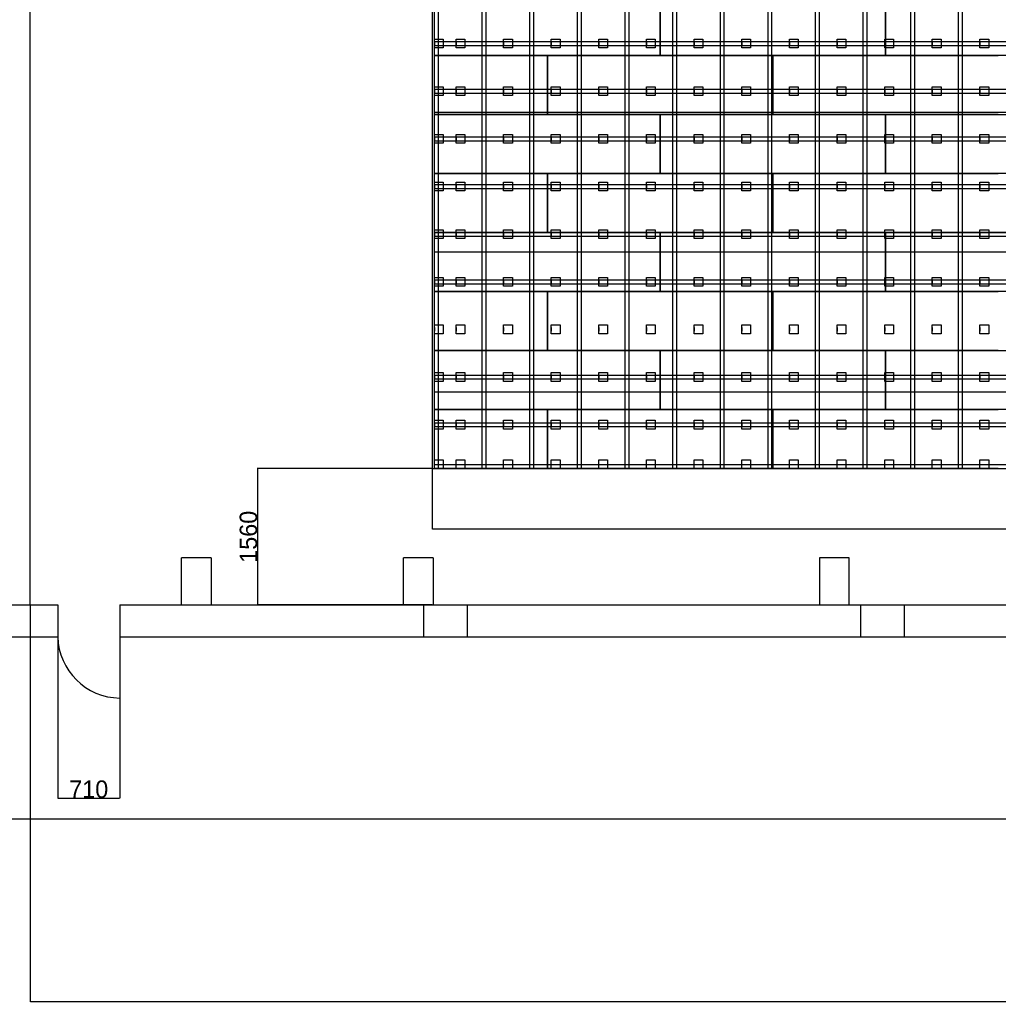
# Model space of a CAD drawing. Header units: millimetres. Extents: x -209 to 59634, y -2437 to 28971.
# Tile 2 of 14: x 14373 to 25570, y -2437 to 8826. Entities that reach past the tile are written whole.
import ezdxf

# ---------------------------------------------------------------- set-up
doc = ezdxf.new("R2010")
doc.units = ezdxf.units.MM
doc.linetypes.add('AUSGEZOGEN', pattern=[0])
for name, color, linetype in [('Bemassung', 90, 'Continuous'), ('Grundriss TFC', 7, 'AUSGEZOGEN'), ('Schwingboden', 1, 'Continuous'), ('Tanzteppich', 3, 'Continuous'), ('Unterkonstrucktion', 6, 'Continuous'), ('Unterlegblättchen', 7, 'Continuous')]:
    doc.layers.add(name, color=color, linetype=linetype)
doc.dimstyles.new('ISO-25', dxfattribs={"dimtxt": 200, "dimasz": 2.5, "dimexe": 1.25, "dimexo": 0.625, "dimtad": 1, "dimtoh": 1, "dimdec": 0, "dimrnd": 10, "dimtxsty": 'Standard', "dimcen": 2.5, "dimadec": 0, "dimazin": 0, "dimtfac": 1, "dimtdec": 0, "dimtmove": 0, "dimatfit": 3, "dimfxl": 1, "dimarcsym": 0})

# ---------------------------------------------------------------- blocks, each defined once
blk = doc.blocks.new('*D5')
at = {"layer": 'Bemassung', "color": 0, "lineweight": -2}
for p, q in [((14493, 1766), (14493, -2408)), ((41603, 1766), (41603, -2408)), ((14496, -2407), (41601, -2407))]:
    blk.add_line(p, q, dxfattribs=at)
at = {"layer": 'Bemassung', "color": 0}
for points in [[(14496, -2406), (14496, -2407), (14493, -2407)], [(41601, -2406), (41601, -2407), (41603, -2407)]]:
    blk.add_solid(points, dxfattribs=at)
at = {"layer": 'Bemassung', "color": 0, "insert": (28048, -2306), "char_height": 200, "attachment_point": 5}
blk.add_mtext('27110', dxfattribs=at)
blk = doc.blocks.new('*D13')
at = {"layer": 'Bemassung', "color": 0, "lineweight": -2}
for p, q in [((14808, 1766), (14808, -80)), ((15518, 1766), (15518, -80)), ((14811, -79), (15516, -79))]:
    blk.add_line(p, q, dxfattribs=at)
at = {"layer": 'Bemassung', "color": 0}
for points in [[(14811, -78), (14811, -79), (14808, -79)], [(15516, -78), (15516, -79), (15518, -79)]]:
    blk.add_solid(points, dxfattribs=at)
at = {"layer": 'Bemassung', "color": 0, "insert": (15163, 22), "char_height": 200, "attachment_point": 5}
blk.add_mtext('710', dxfattribs=at)
blk = doc.blocks.new('*D43')
at = {"layer": 'Bemassung', "color": 0, "lineweight": -2}
for p, q in [((19094, 3691), (17090, 3691)), ((17092, 3689), (17092, 2134)), ((19094, 2131), (17090, 2131))]:
    blk.add_line(p, q, dxfattribs=at)
at = {"layer": 'Bemassung', "color": 0}
for points in [[(17091, 3689), (17092, 3689), (17092, 3691)], [(17091, 2134), (17092, 2134), (17092, 2131)]]:
    blk.add_solid(points, dxfattribs=at)
at = {"layer": 'Bemassung', "color": 0, "insert": (16991, 2911), "char_height": 200, "attachment_point": 5, "rotation": 90}
blk.add_mtext('1560', dxfattribs=at)
blk = doc.blocks.new('*D49')
at = {"layer": 'Bemassung', "color": 0, "lineweight": -2}
for p, q in [((19094, 3691), (19094, 3000)), ((41070, 3691), (41070, 3000)), ((19097, 3001), (41068, 3001))]:
    blk.add_line(p, q, dxfattribs=at)
at = {"layer": 'Bemassung', "color": 0}
for points in [[(19097, 3001), (19097, 3001), (19094, 3001)], [(41068, 3001), (41068, 3001), (41070, 3001)]]:
    blk.add_solid(points, dxfattribs=at)
at = {"layer": 'Bemassung', "color": 0, "insert": (30082, 3102), "char_height": 200, "attachment_point": 5}
blk.add_mtext('21980', dxfattribs=at)

msp = doc.modelspace()

# ---------------------------------------------------------------- linework, layer by layer
at = {"layer": 'Grundriss TFC'}
for p, q in [((14493.1, 2131.4), (14493.1, 18724.8)), ((16563.1, 2671.4), (16223.1, 2671.4)), ((16223.1, 2131.4), (16223.1, 2671.4)), ((16563.1, 2671.4), (16563.1, 2131.4)), ((18763.1, 2131.4), (18763.1, 2671.4)), ((19103.1, 2671.4), (18763.1, 2671.4)), ((19103.1, 2671.4), (19103.1, 2131.4)), ((23523.1, 2671.4), (23523.1, 2131.4)), ((23863.1, 2671.4), (23523.1, 2671.4)), ((23863.1, 2131.4), (23863.1, 2671.4)), ((12818.1, 2131.4), (14808.1, 2131.4)), ((14493.1, 2131.4), (14493.1, 1766.4)), ((14808.1, 2131.4), (14808.1, 1766.4)), ((15518.1, 2131.4), (39493.1, 2131.4)), ((15518.1, 2131.4), (15518.1, 1766.4)), ((18993.1, 2131.4), (18993.1, 1766.4)), ((19493.1, 2131.4), (19493.1, 1766.4)), ((23993.1, 2131.4), (23993.1, 1766.4)), ((24493.1, 2131.4), (24493.1, 1766.4)), ((12818.1, 1766.4), (14808.1, 1766.4)), ((15518.1, 1766.4), (39493.1, 1766.4)), ((15518.1, 1766.4), (15518.1, 1066.4)), ((42628.6, -321.1), (821.3, -321.1))]:
    msp.add_line(p, q, dxfattribs=at)
msp.add_arc((15526.5, 1785), 718.7, 181.4837, 269.329, dxfattribs=at)
at = {"layer": 'Schwingboden'}
for p, q in [((19095.1, 3691.4), (19095.1, 19861.4)), ((19120.1, 8416.4), (19120.1, 9091.4)), ((21700.1, 9091.4), (21700.1, 8416.4)), ((21700.1, 8416.4), (21700.1, 9091.4)), ((24280.1, 9091.4), (24280.1, 8416.4)), ((24280.1, 8416.4), (24280.1, 9091.4)), ((19120.1, 8416.4), (20410.1, 8416.4)), ((19120.1, 7741.4), (19120.1, 8416.4)), ((21700.1, 8416.4), (19120.1, 8416.4)), ((20410.1, 8416.4), (20410.1, 7741.4)), ((20410.1, 8416.4), (22990.1, 8416.4)), ((20410.1, 7741.4), (20410.1, 8416.4)), ((24280.1, 8416.4), (21700.1, 8416.4)), ((22990.1, 8416.4), (22990.1, 7741.4)), ((22990.1, 8416.4), (25570.1, 8416.4)), ((22990.1, 7741.4), (22990.1, 8416.4)), ((26860.1, 8416.4), (24280.1, 8416.4)), ((19120.1, 7741.4), (21700.1, 7741.4)), ((19120.1, 7066.4), (19120.1, 7741.4)), ((20410.1, 7741.4), (19120.1, 7741.4)), ((22990.1, 7741.4), (20410.1, 7741.4)), ((21700.1, 7741.4), (21700.1, 7066.4)), ((21700.1, 7741.4), (24280.1, 7741.4)), ((21700.1, 7066.4), (21700.1, 7741.4)), ((25570.1, 7741.4), (22990.1, 7741.4)), ((24280.1, 7741.4), (24280.1, 7066.4)), ((24280.1, 7741.4), (26860.1, 7741.4)), ((24280.1, 7066.4), (24280.1, 7741.4)), ((19120.1, 7066.4), (20410.1, 7066.4)), ((19120.1, 6391.4), (19120.1, 7066.4)), ((21700.1, 7066.4), (19120.1, 7066.4)), ((20410.1, 7066.4), (20410.1, 6391.4)), ((20410.1, 7066.4), (22990.1, 7066.4)), ((20410.1, 6391.4), (20410.1, 7066.4)), ((24280.1, 7066.4), (21700.1, 7066.4)), ((22990.1, 7066.4), (22990.1, 6391.4)), ((22990.1, 7066.4), (25570.1, 7066.4)), ((22990.1, 6391.4), (22990.1, 7066.4)), ((26860.1, 7066.4), (24280.1, 7066.4)), ((19120.1, 6391.4), (21700.1, 6391.4)), ((19120.1, 5716.4), (19120.1, 6391.4)), ((20410.1, 6391.4), (19120.1, 6391.4)), ((22990.1, 6391.4), (20410.1, 6391.4)), ((21700.1, 6391.4), (21700.1, 5716.4)), ((21700.1, 6391.4), (24280.1, 6391.4)), ((21700.1, 5716.4), (21700.1, 6391.4)), ((25570.1, 6391.4), (22990.1, 6391.4)), ((24280.1, 6391.4), (24280.1, 5716.4)), ((24280.1, 6391.4), (26860.1, 6391.4)), ((24280.1, 5716.4), (24280.1, 6391.4)), ((19120.1, 5716.4), (20410.1, 5716.4)), ((19120.1, 5041.4), (19120.1, 5716.4)), ((21700.1, 5716.4), (19120.1, 5716.4)), ((20410.1, 5716.4), (20410.1, 5041.4)), ((20410.1, 5716.4), (22990.1, 5716.4)), ((20410.1, 5041.4), (20410.1, 5716.4)), ((24280.1, 5716.4), (21700.1, 5716.4)), ((22990.1, 5716.4), (22990.1, 5041.4)), ((22990.1, 5716.4), (25570.1, 5716.4)), ((22990.1, 5041.4), (22990.1, 5716.4)), ((26860.1, 5716.4), (24280.1, 5716.4)), ((19120.1, 5041.4), (21700.1, 5041.4)), ((19120.1, 4366.4), (19120.1, 5041.4)), ((20410.1, 5041.4), (19120.1, 5041.4)), ((22990.1, 5041.4), (20410.1, 5041.4)), ((21700.1, 5041.4), (21700.1, 4366.4)), ((21700.1, 5041.4), (24280.1, 5041.4)), ((21700.1, 4366.4), (21700.1, 5041.4)), ((25570.1, 5041.4), (22990.1, 5041.4)), ((24280.1, 5041.4), (24280.1, 4366.4)), ((24280.1, 5041.4), (26860.1, 5041.4)), ((24280.1, 4366.4), (24280.1, 5041.4)), ((21700.1, 4366.4), (19120.1, 4366.4)), ((19120.1, 4366.4), (20410.1, 4366.4)), ((19120.1, 3691.4), (19120.1, 4366.4)), ((20410.1, 4366.4), (20410.1, 3691.4)), ((20410.1, 4366.4), (22990.1, 4366.4)), ((20410.1, 3691.4), (20410.1, 4366.4)), ((20410.1, 4366.4), (25570.1, 4366.4)), ((24280.1, 4366.4), (21700.1, 4366.4)), ((22990.1, 4366.4), (22990.1, 3691.4)), ((22990.1, 3691.4), (22990.1, 4366.4)), ((26860.1, 4366.4), (24280.1, 4366.4)), ((19120.1, 3691.4), (19120.1, 4276)), ((19095.1, 3691.4), (19120.1, 3691.4)), ((20410.1, 3691.4), (19120.1, 3691.4)), ((22990.1, 3691.4), (20410.1, 3691.4)), ((25570.1, 3691.4), (20410.1, 3691.4))]:
    msp.add_line(p, q, dxfattribs=at)
at = {"layer": 'Tanzteppich'}
for p, q in [((19120.1, 3691.4), (19120.1, 19861.4)), ((41046.5, 7766.4), (19120.1, 7766.4)), ((41046.6, 6166.4), (19120.1, 6166.4)), ((41046.8, 4566.4), (19120.1, 4566.4))]:
    msp.add_line(p, q, dxfattribs=at)
at = {"layer": 'Unterkonstrucktion'}
for p, q in [((19120.1, 3691.4), (19120.1, 19861.4)), ((19165.1, 3691.4), (19165.1, 19861.4)), ((19665.1, 3691.4), (19665.1, 19861.4)), ((19710.1, 3691.4), (19710.1, 19861.4)), ((20210.1, 3691.4), (20210.1, 19861.4)), ((20255.1, 3691.4), (20255.1, 19861.4)), ((20755.1, 3691.4), (20755.1, 19861.4)), ((20800.1, 3691.4), (20800.1, 19861.4)), ((21300.1, 3691.4), (21300.1, 19861.4)), ((21345.1, 3691.4), (21345.1, 19861.4)), ((21845.1, 3691.4), (21845.1, 19861.4)), ((21890.1, 3691.4), (21890.1, 19861.4)), ((22390.1, 3691.4), (22390.1, 19861.4)), ((22435.1, 3691.4), (22435.1, 19861.4)), ((22935.1, 3691.4), (22935.1, 19861.4)), ((22980.1, 3691.4), (22980.1, 19861.4)), ((23480.1, 3691.4), (23480.1, 19861.4)), ((23525.1, 3691.4), (23525.1, 19861.4)), ((24025.1, 3691.4), (24025.1, 19861.4)), ((24070.1, 3691.4), (24070.1, 19861.4)), ((24570.1, 3691.4), (24570.1, 19861.4)), ((24615.1, 3691.4), (24615.1, 19861.4)), ((25115.1, 3691.4), (25115.1, 19861.4)), ((25160.1, 3691.4), (25160.1, 19861.4)), ((19120.1, 8576.4), (41046.4, 8576.4)), ((19120.1, 8531.4), (41046.4, 8531.4)), ((19120.1, 8031.4), (41050.1, 8031.4)), ((19120.1, 7986.4), (41050.1, 7986.4)), ((19120.1, 7486.4), (41046.5, 7486.4)), ((19120.1, 7441.4), (41046.5, 7441.4)), ((19120.1, 6941.4), (41046.5, 6941.4)), ((19120.1, 6896.4), (41046.5, 6896.4)), ((19120.1, 6396.4), (41046.6, 6396.4)), ((19120.1, 6351.4), (41046.6, 6351.4)), ((19120.1, 5851.4), (41046.7, 5851.4)), ((19120.1, 5806.4), (41046.7, 5806.4)), ((19120.1, 4761.4), (41046.8, 4761.4)), ((19120.1, 4716.4), (41046.8, 4716.4)), ((19120.1, 4216.4), (41046.9, 4216.4)), ((19120.1, 4171.4), (41046.9, 4171.4)), ((19120.1, 3736.4), (41046.9, 3736.4)), ((19120.1, 3691.4), (41050.1, 3691.4)), ((19120.1, 3691.4), (41050.1, 3691.4))]:
    msp.add_line(p, q, dxfattribs=at)
at = {"layer": 'Unterlegblättchen'}
for p, q in [((19120.1, 8553.9), (19120.1, 8603.9)), ((19120.1, 8603.9), (19220.1, 8603.9)), ((19120.1, 8503.9), (19120.1, 8603.9)), ((19120.1, 8576.4), (19120.1, 8531.4)), ((19220.1, 8603.9), (19220.1, 8503.9)), ((19365.1, 8553.9), (19365.1, 8603.9)), ((19365.1, 8603.9), (19465.1, 8603.9)), ((19365.1, 8503.9), (19365.1, 8603.9)), ((19365.1, 8576.4), (19365.1, 8531.4)), ((19465.1, 8603.9), (19465.1, 8503.9)), ((19910.1, 8553.9), (19910.1, 8603.9)), ((19910.1, 8603.9), (20010.1, 8603.9)), ((19910.1, 8503.9), (19910.1, 8603.9)), ((19910.1, 8576.4), (19910.1, 8531.4)), ((20010.1, 8603.9), (20010.1, 8503.9)), ((20455.1, 8553.9), (20455.1, 8603.9)), ((20455.1, 8603.9), (20555.1, 8603.9)), ((20455.1, 8503.9), (20455.1, 8603.9)), ((20455.1, 8576.4), (20455.1, 8531.4)), ((20555.1, 8603.9), (20555.1, 8503.9)), ((21000.1, 8553.9), (21000.1, 8603.9)), ((21000.1, 8603.9), (21100.1, 8603.9)), ((21000.1, 8503.9), (21000.1, 8603.9)), ((21000.1, 8576.4), (21000.1, 8531.4)), ((21100.1, 8603.9), (21100.1, 8503.9)), ((21545.1, 8553.9), (21545.1, 8603.9)), ((21545.1, 8603.9), (21645.1, 8603.9)), ((21545.1, 8503.9), (21545.1, 8603.9)), ((21545.1, 8576.4), (21545.1, 8531.4)), ((21645.1, 8603.9), (21645.1, 8503.9)), ((22090.1, 8553.9), (22090.1, 8603.9)), ((22090.1, 8603.9), (22190.1, 8603.9)), ((22090.1, 8503.9), (22090.1, 8603.9)), ((22090.1, 8576.4), (22090.1, 8531.4)), ((22190.1, 8603.9), (22190.1, 8503.9)), ((22635.1, 8553.9), (22635.1, 8603.9)), ((22635.1, 8603.9), (22735.1, 8603.9)), ((22635.1, 8503.9), (22635.1, 8603.9)), ((22635.1, 8576.4), (22635.1, 8531.4)), ((22735.1, 8603.9), (22735.1, 8503.9)), ((23180.1, 8553.9), (23180.1, 8603.9)), ((23180.1, 8603.9), (23280.1, 8603.9)), ((23180.1, 8503.9), (23180.1, 8603.9)), ((23180.1, 8576.4), (23180.1, 8531.4)), ((23280.1, 8603.9), (23280.1, 8503.9)), ((23725.1, 8553.9), (23725.1, 8603.9)), ((23725.1, 8603.9), (23825.1, 8603.9)), ((23725.1, 8503.9), (23725.1, 8603.9)), ((23725.1, 8576.4), (23725.1, 8531.4)), ((23825.1, 8603.9), (23825.1, 8503.9)), ((24270.1, 8553.9), (24270.1, 8603.9)), ((24270.1, 8603.9), (24370.1, 8603.9)), ((24270.1, 8503.9), (24270.1, 8603.9)), ((24270.1, 8576.4), (24270.1, 8531.4)), ((24370.1, 8603.9), (24370.1, 8503.9)), ((24815.1, 8553.9), (24815.1, 8603.9)), ((24815.1, 8603.9), (24915.1, 8603.9)), ((24815.1, 8503.9), (24815.1, 8603.9)), ((24815.1, 8576.4), (24815.1, 8531.4)), ((24915.1, 8603.9), (24915.1, 8503.9)), ((25360.1, 8553.9), (25360.1, 8603.9)), ((25360.1, 8603.9), (25460.1, 8603.9)), ((25360.1, 8503.9), (25360.1, 8603.9)), ((25360.1, 8576.4), (25360.1, 8531.4)), ((25460.1, 8603.9), (25460.1, 8503.9)), ((19220.1, 8503.9), (19120.1, 8503.9)), ((19465.1, 8503.9), (19365.1, 8503.9)), ((20010.1, 8503.9), (19910.1, 8503.9)), ((20555.1, 8503.9), (20455.1, 8503.9)), ((21100.1, 8503.9), (21000.1, 8503.9)), ((21645.1, 8503.9), (21545.1, 8503.9)), ((22190.1, 8503.9), (22090.1, 8503.9)), ((22735.1, 8503.9), (22635.1, 8503.9)), ((23280.1, 8503.9), (23180.1, 8503.9)), ((23825.1, 8503.9), (23725.1, 8503.9)), ((24370.1, 8503.9), (24270.1, 8503.9)), ((24915.1, 8503.9), (24815.1, 8503.9)), ((25460.1, 8503.9), (25360.1, 8503.9)), ((19120.1, 8008.9), (19120.1, 8058.9)), ((19120.1, 8058.9), (19220.1, 8058.9)), ((19120.1, 7958.9), (19120.1, 8058.9)), ((19120.1, 8031.4), (19120.1, 7986.4)), ((19220.1, 8058.9), (19220.1, 7958.9)), ((19365.1, 8008.9), (19365.1, 8058.9)), ((19365.1, 8058.9), (19465.1, 8058.9)), ((19365.1, 7958.9), (19365.1, 8058.9)), ((19365.1, 8031.4), (19365.1, 7986.4)), ((19465.1, 8058.9), (19465.1, 7958.9)), ((19910.1, 8008.9), (19910.1, 8058.9)), ((19910.1, 8058.9), (20010.1, 8058.9)), ((19910.1, 7958.9), (19910.1, 8058.9)), ((19910.1, 8031.4), (19910.1, 7986.4)), ((20010.1, 8058.9), (20010.1, 7958.9)), ((20455.1, 8008.9), (20455.1, 8058.9)), ((20455.1, 8058.9), (20555.1, 8058.9)), ((20455.1, 7958.9), (20455.1, 8058.9)), ((20455.1, 8031.4), (20455.1, 7986.4)), ((20555.1, 8058.9), (20555.1, 7958.9)), ((21000.1, 8008.9), (21000.1, 8058.9)), ((21000.1, 8058.9), (21100.1, 8058.9)), ((21000.1, 7958.9), (21000.1, 8058.9)), ((21000.1, 8031.4), (21000.1, 7986.4)), ((21100.1, 8058.9), (21100.1, 7958.9)), ((21545.1, 8008.9), (21545.1, 8058.9)), ((21545.1, 8058.9), (21645.1, 8058.9)), ((21545.1, 7958.9), (21545.1, 8058.9)), ((21545.1, 8031.4), (21545.1, 7986.4)), ((21645.1, 8058.9), (21645.1, 7958.9)), ((22090.1, 8008.9), (22090.1, 8058.9)), ((22090.1, 8058.9), (22190.1, 8058.9)), ((22090.1, 7958.9), (22090.1, 8058.9)), ((22090.1, 8031.4), (22090.1, 7986.4)), ((22190.1, 8058.9), (22190.1, 7958.9)), ((22635.1, 8008.9), (22635.1, 8058.9)), ((22635.1, 8058.9), (22735.1, 8058.9)), ((22635.1, 7958.9), (22635.1, 8058.9)), ((22635.1, 8031.4), (22635.1, 7986.4)), ((22735.1, 8058.9), (22735.1, 7958.9)), ((23180.1, 8008.9), (23180.1, 8058.9)), ((23180.1, 8058.9), (23280.1, 8058.9)), ((23180.1, 7958.9), (23180.1, 8058.9)), ((23180.1, 8031.4), (23180.1, 7986.4)), ((23280.1, 8058.9), (23280.1, 7958.9)), ((23725.1, 8008.9), (23725.1, 8058.9)), ((23725.1, 8058.9), (23825.1, 8058.9)), ((23725.1, 7958.9), (23725.1, 8058.9)), ((23725.1, 8031.4), (23725.1, 7986.4)), ((23825.1, 8058.9), (23825.1, 7958.9)), ((24270.1, 8008.9), (24270.1, 8058.9)), ((24270.1, 8058.9), (24370.1, 8058.9)), ((24270.1, 7958.9), (24270.1, 8058.9)), ((24270.1, 8031.4), (24270.1, 7986.4)), ((24370.1, 8058.9), (24370.1, 7958.9)), ((24815.1, 8008.9), (24815.1, 8058.9)), ((24815.1, 8058.9), (24915.1, 8058.9)), ((24815.1, 7958.9), (24815.1, 8058.9)), ((24815.1, 8031.4), (24815.1, 7986.4)), ((24915.1, 8058.9), (24915.1, 7958.9)), ((25360.1, 8008.9), (25360.1, 8058.9)), ((25360.1, 8058.9), (25460.1, 8058.9)), ((25360.1, 7958.9), (25360.1, 8058.9)), ((25360.1, 8031.4), (25360.1, 7986.4)), ((25460.1, 8058.9), (25460.1, 7958.9)), ((19220.1, 7958.9), (19120.1, 7958.9)), ((19465.1, 7958.9), (19365.1, 7958.9)), ((20010.1, 7958.9), (19910.1, 7958.9)), ((20555.1, 7958.9), (20455.1, 7958.9)), ((21100.1, 7958.9), (21000.1, 7958.9)), ((21645.1, 7958.9), (21545.1, 7958.9)), ((22190.1, 7958.9), (22090.1, 7958.9)), ((22735.1, 7958.9), (22635.1, 7958.9)), ((23280.1, 7958.9), (23180.1, 7958.9)), ((23825.1, 7958.9), (23725.1, 7958.9)), ((24370.1, 7958.9), (24270.1, 7958.9)), ((24915.1, 7958.9), (24815.1, 7958.9)), ((25460.1, 7958.9), (25360.1, 7958.9)), ((19120.1, 7463.9), (19120.1, 7513.9)), ((19120.1, 7513.9), (19220.1, 7513.9)), ((19120.1, 7413.9), (19120.1, 7513.9)), ((19120.1, 7486.4), (19120.1, 7441.4)), ((19220.1, 7513.9), (19220.1, 7413.9)), ((19365.1, 7463.9), (19365.1, 7513.9)), ((19365.1, 7513.9), (19465.1, 7513.9)), ((19365.1, 7413.9), (19365.1, 7513.9)), ((19365.1, 7486.4), (19365.1, 7441.4)), ((19465.1, 7513.9), (19465.1, 7413.9)), ((19910.1, 7463.9), (19910.1, 7513.9)), ((19910.1, 7513.9), (20010.1, 7513.9)), ((19910.1, 7413.9), (19910.1, 7513.9)), ((19910.1, 7486.4), (19910.1, 7441.4)), ((20010.1, 7513.9), (20010.1, 7413.9)), ((20455.1, 7463.9), (20455.1, 7513.9)), ((20455.1, 7513.9), (20555.1, 7513.9)), ((20455.1, 7413.9), (20455.1, 7513.9)), ((20455.1, 7486.4), (20455.1, 7441.4)), ((20555.1, 7513.9), (20555.1, 7413.9)), ((21000.1, 7463.9), (21000.1, 7513.9)), ((21000.1, 7513.9), (21100.1, 7513.9)), ((21000.1, 7413.9), (21000.1, 7513.9)), ((21000.1, 7486.4), (21000.1, 7441.4)), ((21100.1, 7513.9), (21100.1, 7413.9)), ((21545.1, 7463.9), (21545.1, 7513.9)), ((21545.1, 7513.9), (21645.1, 7513.9)), ((21545.1, 7413.9), (21545.1, 7513.9)), ((21545.1, 7486.4), (21545.1, 7441.4)), ((21645.1, 7513.9), (21645.1, 7413.9)), ((22090.1, 7463.9), (22090.1, 7513.9)), ((22090.1, 7513.9), (22190.1, 7513.9)), ((22090.1, 7413.9), (22090.1, 7513.9)), ((22090.1, 7486.4), (22090.1, 7441.4)), ((22190.1, 7513.9), (22190.1, 7413.9)), ((22635.1, 7463.9), (22635.1, 7513.9)), ((22635.1, 7513.9), (22735.1, 7513.9)), ((22635.1, 7413.9), (22635.1, 7513.9)), ((22635.1, 7486.4), (22635.1, 7441.4)), ((22735.1, 7513.9), (22735.1, 7413.9)), ((23180.1, 7463.9), (23180.1, 7513.9)), ((23180.1, 7513.9), (23280.1, 7513.9)), ((23180.1, 7413.9), (23180.1, 7513.9)), ((23180.1, 7486.4), (23180.1, 7441.4)), ((23280.1, 7513.9), (23280.1, 7413.9)), ((23725.1, 7463.9), (23725.1, 7513.9)), ((23725.1, 7513.9), (23825.1, 7513.9)), ((23725.1, 7413.9), (23725.1, 7513.9)), ((23725.1, 7486.4), (23725.1, 7441.4)), ((23825.1, 7513.9), (23825.1, 7413.9)), ((24270.1, 7463.9), (24270.1, 7513.9)), ((24270.1, 7513.9), (24370.1, 7513.9)), ((24270.1, 7413.9), (24270.1, 7513.9)), ((24270.1, 7486.4), (24270.1, 7441.4)), ((24370.1, 7513.9), (24370.1, 7413.9)), ((24815.1, 7463.9), (24815.1, 7513.9)), ((24815.1, 7513.9), (24915.1, 7513.9)), ((24815.1, 7413.9), (24815.1, 7513.9)), ((24815.1, 7486.4), (24815.1, 7441.4)), ((24915.1, 7513.9), (24915.1, 7413.9)), ((25360.1, 7463.9), (25360.1, 7513.9)), ((25360.1, 7513.9), (25460.1, 7513.9)), ((25360.1, 7413.9), (25360.1, 7513.9)), ((25360.1, 7486.4), (25360.1, 7441.4)), ((25460.1, 7513.9), (25460.1, 7413.9)), ((19220.1, 7413.9), (19120.1, 7413.9)), ((19465.1, 7413.9), (19365.1, 7413.9)), ((20010.1, 7413.9), (19910.1, 7413.9)), ((20555.1, 7413.9), (20455.1, 7413.9)), ((21100.1, 7413.9), (21000.1, 7413.9)), ((21645.1, 7413.9), (21545.1, 7413.9)), ((22190.1, 7413.9), (22090.1, 7413.9)), ((22735.1, 7413.9), (22635.1, 7413.9)), ((23280.1, 7413.9), (23180.1, 7413.9)), ((23825.1, 7413.9), (23725.1, 7413.9)), ((24370.1, 7413.9), (24270.1, 7413.9)), ((24915.1, 7413.9), (24815.1, 7413.9)), ((25460.1, 7413.9), (25360.1, 7413.9)), ((19120.1, 6918.9), (19120.1, 6968.9)), ((19120.1, 6968.9), (19220.1, 6968.9)), ((19120.1, 6868.9), (19120.1, 6968.9)), ((19120.1, 6941.4), (19120.1, 6896.4)), ((19220.1, 6968.9), (19220.1, 6868.9)), ((19365.1, 6918.9), (19365.1, 6968.9)), ((19365.1, 6968.9), (19465.1, 6968.9)), ((19365.1, 6868.9), (19365.1, 6968.9)), ((19365.1, 6941.4), (19365.1, 6896.4)), ((19465.1, 6968.9), (19465.1, 6868.9)), ((19910.1, 6918.9), (19910.1, 6968.9)), ((19910.1, 6968.9), (20010.1, 6968.9)), ((19910.1, 6868.9), (19910.1, 6968.9)), ((19910.1, 6941.4), (19910.1, 6896.4)), ((20010.1, 6968.9), (20010.1, 6868.9)), ((20455.1, 6918.9), (20455.1, 6968.9)), ((20455.1, 6968.9), (20555.1, 6968.9)), ((20455.1, 6868.9), (20455.1, 6968.9)), ((20455.1, 6941.4), (20455.1, 6896.4)), ((20555.1, 6968.9), (20555.1, 6868.9)), ((21000.1, 6918.9), (21000.1, 6968.9)), ((21000.1, 6968.9), (21100.1, 6968.9)), ((21000.1, 6868.9), (21000.1, 6968.9)), ((21000.1, 6941.4), (21000.1, 6896.4)), ((21100.1, 6968.9), (21100.1, 6868.9)), ((21545.1, 6918.9), (21545.1, 6968.9)), ((21545.1, 6968.9), (21645.1, 6968.9)), ((21545.1, 6868.9), (21545.1, 6968.9)), ((21545.1, 6941.4), (21545.1, 6896.4)), ((21645.1, 6968.9), (21645.1, 6868.9)), ((22090.1, 6918.9), (22090.1, 6968.9)), ((22090.1, 6968.9), (22190.1, 6968.9)), ((22090.1, 6868.9), (22090.1, 6968.9)), ((22090.1, 6941.4), (22090.1, 6896.4)), ((22190.1, 6968.9), (22190.1, 6868.9)), ((22635.1, 6918.9), (22635.1, 6968.9)), ((22635.1, 6968.9), (22735.1, 6968.9)), ((22635.1, 6868.9), (22635.1, 6968.9)), ((22635.1, 6941.4), (22635.1, 6896.4)), ((22735.1, 6968.9), (22735.1, 6868.9)), ((23180.1, 6918.9), (23180.1, 6968.9)), ((23180.1, 6968.9), (23280.1, 6968.9)), ((23180.1, 6868.9), (23180.1, 6968.9)), ((23180.1, 6941.4), (23180.1, 6896.4)), ((23280.1, 6968.9), (23280.1, 6868.9)), ((23725.1, 6918.9), (23725.1, 6968.9)), ((23725.1, 6968.9), (23825.1, 6968.9)), ((23725.1, 6868.9), (23725.1, 6968.9)), ((23725.1, 6941.4), (23725.1, 6896.4)), ((23825.1, 6968.9), (23825.1, 6868.9)), ((24270.1, 6918.9), (24270.1, 6968.9)), ((24270.1, 6968.9), (24370.1, 6968.9)), ((24270.1, 6868.9), (24270.1, 6968.9)), ((24270.1, 6941.4), (24270.1, 6896.4)), ((24370.1, 6968.9), (24370.1, 6868.9)), ((24815.1, 6918.9), (24815.1, 6968.9)), ((24815.1, 6968.9), (24915.1, 6968.9)), ((24815.1, 6868.9), (24815.1, 6968.9)), ((24815.1, 6941.4), (24815.1, 6896.4)), ((24915.1, 6968.9), (24915.1, 6868.9)), ((25360.1, 6918.9), (25360.1, 6968.9)), ((25360.1, 6968.9), (25460.1, 6968.9)), ((25360.1, 6868.9), (25360.1, 6968.9)), ((25360.1, 6941.4), (25360.1, 6896.4)), ((25460.1, 6968.9), (25460.1, 6868.9)), ((19220.1, 6868.9), (19120.1, 6868.9)), ((19465.1, 6868.9), (19365.1, 6868.9)), ((20010.1, 6868.9), (19910.1, 6868.9)), ((20555.1, 6868.9), (20455.1, 6868.9)), ((21100.1, 6868.9), (21000.1, 6868.9)), ((21645.1, 6868.9), (21545.1, 6868.9)), ((22190.1, 6868.9), (22090.1, 6868.9)), ((22735.1, 6868.9), (22635.1, 6868.9)), ((23280.1, 6868.9), (23180.1, 6868.9)), ((23825.1, 6868.9), (23725.1, 6868.9)), ((24370.1, 6868.9), (24270.1, 6868.9)), ((24915.1, 6868.9), (24815.1, 6868.9)), ((25460.1, 6868.9), (25360.1, 6868.9)), ((19120.1, 6373.9), (19120.1, 6423.9)), ((19120.1, 6423.9), (19220.1, 6423.9)), ((19120.1, 6323.9), (19120.1, 6423.9)), ((19220.1, 6423.9), (19220.1, 6323.9)), ((19365.1, 6373.9), (19365.1, 6423.9)), ((19365.1, 6423.9), (19465.1, 6423.9)), ((19365.1, 6323.9), (19365.1, 6423.9)), ((19465.1, 6423.9), (19465.1, 6323.9)), ((19910.1, 6373.9), (19910.1, 6423.9)), ((19910.1, 6423.9), (20010.1, 6423.9)), ((19910.1, 6323.9), (19910.1, 6423.9)), ((20010.1, 6423.9), (20010.1, 6323.9)), ((20455.1, 6373.9), (20455.1, 6423.9)), ((20455.1, 6423.9), (20555.1, 6423.9)), ((20455.1, 6323.9), (20455.1, 6423.9)), ((20555.1, 6423.9), (20555.1, 6323.9)), ((21000.1, 6373.9), (21000.1, 6423.9)), ((21000.1, 6423.9), (21100.1, 6423.9)), ((21000.1, 6323.9), (21000.1, 6423.9)), ((21100.1, 6423.9), (21100.1, 6323.9)), ((21545.1, 6373.9), (21545.1, 6423.9)), ((21545.1, 6423.9), (21645.1, 6423.9)), ((21545.1, 6323.9), (21545.1, 6423.9)), ((21645.1, 6423.9), (21645.1, 6323.9)), ((22090.1, 6373.9), (22090.1, 6423.9)), ((22090.1, 6423.9), (22190.1, 6423.9)), ((22090.1, 6323.9), (22090.1, 6423.9)), ((22190.1, 6423.9), (22190.1, 6323.9)), ((22635.1, 6373.9), (22635.1, 6423.9)), ((22635.1, 6423.9), (22735.1, 6423.9)), ((22635.1, 6323.9), (22635.1, 6423.9)), ((22735.1, 6423.9), (22735.1, 6323.9)), ((23180.1, 6373.9), (23180.1, 6423.9)), ((23180.1, 6423.9), (23280.1, 6423.9)), ((23180.1, 6323.9), (23180.1, 6423.9)), ((23280.1, 6423.9), (23280.1, 6323.9)), ((23725.1, 6373.9), (23725.1, 6423.9)), ((23725.1, 6423.9), (23825.1, 6423.9)), ((23725.1, 6323.9), (23725.1, 6423.9)), ((23825.1, 6423.9), (23825.1, 6323.9)), ((24270.1, 6373.9), (24270.1, 6423.9)), ((24270.1, 6423.9), (24370.1, 6423.9)), ((24270.1, 6323.9), (24270.1, 6423.9)), ((24370.1, 6423.9), (24370.1, 6323.9)), ((24815.1, 6373.9), (24815.1, 6423.9)), ((24815.1, 6423.9), (24915.1, 6423.9)), ((24815.1, 6323.9), (24815.1, 6423.9)), ((24915.1, 6423.9), (24915.1, 6323.9)), ((25360.1, 6373.9), (25360.1, 6423.9)), ((25360.1, 6423.9), (25460.1, 6423.9)), ((25360.1, 6323.9), (25360.1, 6423.9)), ((25460.1, 6423.9), (25460.1, 6323.9)), ((19120.1, 6396.4), (19120.1, 6351.4)), ((19220.1, 6323.9), (19120.1, 6323.9)), ((19365.1, 6396.4), (19365.1, 6351.4)), ((19465.1, 6323.9), (19365.1, 6323.9)), ((19910.1, 6396.4), (19910.1, 6351.4)), ((20010.1, 6323.9), (19910.1, 6323.9)), ((20455.1, 6396.4), (20455.1, 6351.4)), ((20555.1, 6323.9), (20455.1, 6323.9)), ((21000.1, 6396.4), (21000.1, 6351.4)), ((21100.1, 6323.9), (21000.1, 6323.9)), ((21545.1, 6396.4), (21545.1, 6351.4)), ((21645.1, 6323.9), (21545.1, 6323.9)), ((22090.1, 6396.4), (22090.1, 6351.4)), ((22190.1, 6323.9), (22090.1, 6323.9)), ((22635.1, 6396.4), (22635.1, 6351.4)), ((22735.1, 6323.9), (22635.1, 6323.9)), ((23180.1, 6396.4), (23180.1, 6351.4)), ((23280.1, 6323.9), (23180.1, 6323.9)), ((23725.1, 6396.4), (23725.1, 6351.4)), ((23825.1, 6323.9), (23725.1, 6323.9)), ((24270.1, 6396.4), (24270.1, 6351.4)), ((24370.1, 6323.9), (24270.1, 6323.9)), ((24815.1, 6396.4), (24815.1, 6351.4)), ((24915.1, 6323.9), (24815.1, 6323.9)), ((25360.1, 6396.4), (25360.1, 6351.4)), ((25460.1, 6323.9), (25360.1, 6323.9)), ((19120.1, 5828.9), (19120.1, 5878.9)), ((19120.1, 5878.9), (19220.1, 5878.9)), ((19120.1, 5778.9), (19120.1, 5878.9)), ((19220.1, 5878.9), (19220.1, 5778.9)), ((19365.1, 5828.9), (19365.1, 5878.9)), ((19365.1, 5878.9), (19465.1, 5878.9)), ((19365.1, 5778.9), (19365.1, 5878.9)), ((19465.1, 5878.9), (19465.1, 5778.9)), ((19910.1, 5828.9), (19910.1, 5878.9)), ((19910.1, 5878.9), (20010.1, 5878.9)), ((19910.1, 5778.9), (19910.1, 5878.9)), ((20010.1, 5878.9), (20010.1, 5778.9)), ((20455.1, 5828.9), (20455.1, 5878.9)), ((20455.1, 5878.9), (20555.1, 5878.9)), ((20455.1, 5778.9), (20455.1, 5878.9)), ((20555.1, 5878.9), (20555.1, 5778.9)), ((21000.1, 5828.9), (21000.1, 5878.9)), ((21000.1, 5878.9), (21100.1, 5878.9)), ((21000.1, 5778.9), (21000.1, 5878.9)), ((21100.1, 5878.9), (21100.1, 5778.9)), ((21545.1, 5828.9), (21545.1, 5878.9)), ((21545.1, 5878.9), (21645.1, 5878.9)), ((21545.1, 5778.9), (21545.1, 5878.9)), ((21645.1, 5878.9), (21645.1, 5778.9)), ((22090.1, 5828.9), (22090.1, 5878.9)), ((22090.1, 5878.9), (22190.1, 5878.9)), ((22090.1, 5778.9), (22090.1, 5878.9)), ((22190.1, 5878.9), (22190.1, 5778.9)), ((22635.1, 5828.9), (22635.1, 5878.9)), ((22635.1, 5878.9), (22735.1, 5878.9)), ((22635.1, 5778.9), (22635.1, 5878.9)), ((22735.1, 5878.9), (22735.1, 5778.9)), ((23180.1, 5828.9), (23180.1, 5878.9)), ((23180.1, 5878.9), (23280.1, 5878.9)), ((23180.1, 5778.9), (23180.1, 5878.9)), ((23280.1, 5878.9), (23280.1, 5778.9)), ((23725.1, 5828.9), (23725.1, 5878.9)), ((23725.1, 5878.9), (23825.1, 5878.9)), ((23725.1, 5778.9), (23725.1, 5878.9)), ((23825.1, 5878.9), (23825.1, 5778.9)), ((24270.1, 5828.9), (24270.1, 5878.9)), ((24270.1, 5878.9), (24370.1, 5878.9)), ((24270.1, 5778.9), (24270.1, 5878.9)), ((24370.1, 5878.9), (24370.1, 5778.9)), ((24815.1, 5828.9), (24815.1, 5878.9)), ((24815.1, 5878.9), (24915.1, 5878.9)), ((24815.1, 5778.9), (24815.1, 5878.9)), ((24915.1, 5878.9), (24915.1, 5778.9)), ((25360.1, 5828.9), (25360.1, 5878.9)), ((25360.1, 5878.9), (25460.1, 5878.9)), ((25360.1, 5778.9), (25360.1, 5878.9)), ((25460.1, 5878.9), (25460.1, 5778.9)), ((19120.1, 5851.4), (19120.1, 5806.4)), ((19220.1, 5778.9), (19120.1, 5778.9)), ((19365.1, 5851.4), (19365.1, 5806.4)), ((19465.1, 5778.9), (19365.1, 5778.9)), ((19910.1, 5851.4), (19910.1, 5806.4)), ((20010.1, 5778.9), (19910.1, 5778.9)), ((20455.1, 5851.4), (20455.1, 5806.4)), ((20555.1, 5778.9), (20455.1, 5778.9)), ((21000.1, 5851.4), (21000.1, 5806.4)), ((21100.1, 5778.9), (21000.1, 5778.9)), ((21545.1, 5851.4), (21545.1, 5806.4)), ((21645.1, 5778.9), (21545.1, 5778.9)), ((22090.1, 5851.4), (22090.1, 5806.4)), ((22190.1, 5778.9), (22090.1, 5778.9)), ((22635.1, 5851.4), (22635.1, 5806.4)), ((22735.1, 5778.9), (22635.1, 5778.9)), ((23180.1, 5851.4), (23180.1, 5806.4)), ((23280.1, 5778.9), (23180.1, 5778.9)), ((23725.1, 5851.4), (23725.1, 5806.4)), ((23825.1, 5778.9), (23725.1, 5778.9)), ((24270.1, 5851.4), (24270.1, 5806.4)), ((24370.1, 5778.9), (24270.1, 5778.9)), ((24815.1, 5851.4), (24815.1, 5806.4)), ((24915.1, 5778.9), (24815.1, 5778.9)), ((25360.1, 5851.4), (25360.1, 5806.4)), ((25460.1, 5778.9), (25360.1, 5778.9)), ((19120.1, 5283.9), (19120.1, 5333.9)), ((19120.1, 5333.9), (19220.1, 5333.9)), ((19120.1, 5233.9), (19120.1, 5333.9)), ((19120.1, 5306.4), (19120.1, 5261.4)), ((19220.1, 5333.9), (19220.1, 5233.9)), ((19365.1, 5283.9), (19365.1, 5333.9)), ((19365.1, 5333.9), (19465.1, 5333.9)), ((19365.1, 5233.9), (19365.1, 5333.9)), ((19365.1, 5306.4), (19365.1, 5261.4)), ((19465.1, 5333.9), (19465.1, 5233.9)), ((19910.1, 5283.9), (19910.1, 5333.9)), ((19910.1, 5333.9), (20010.1, 5333.9)), ((19910.1, 5233.9), (19910.1, 5333.9)), ((19910.1, 5306.4), (19910.1, 5261.4)), ((20010.1, 5333.9), (20010.1, 5233.9)), ((20455.1, 5283.9), (20455.1, 5333.9)), ((20455.1, 5333.9), (20555.1, 5333.9)), ((20455.1, 5233.9), (20455.1, 5333.9)), ((20455.1, 5306.4), (20455.1, 5261.4)), ((20555.1, 5333.9), (20555.1, 5233.9)), ((21000.1, 5283.9), (21000.1, 5333.9)), ((21000.1, 5333.9), (21100.1, 5333.9)), ((21000.1, 5233.9), (21000.1, 5333.9)), ((21000.1, 5306.4), (21000.1, 5261.4)), ((21100.1, 5333.9), (21100.1, 5233.9)), ((21545.1, 5283.9), (21545.1, 5333.9)), ((21545.1, 5333.9), (21645.1, 5333.9)), ((21545.1, 5233.9), (21545.1, 5333.9)), ((21545.1, 5306.4), (21545.1, 5261.4)), ((21645.1, 5333.9), (21645.1, 5233.9)), ((22090.1, 5283.9), (22090.1, 5333.9)), ((22090.1, 5333.9), (22190.1, 5333.9)), ((22090.1, 5233.9), (22090.1, 5333.9)), ((22090.1, 5306.4), (22090.1, 5261.4)), ((22190.1, 5333.9), (22190.1, 5233.9)), ((22635.1, 5283.9), (22635.1, 5333.9)), ((22635.1, 5333.9), (22735.1, 5333.9)), ((22635.1, 5233.9), (22635.1, 5333.9)), ((22635.1, 5306.4), (22635.1, 5261.4)), ((22735.1, 5333.9), (22735.1, 5233.9)), ((23180.1, 5283.9), (23180.1, 5333.9)), ((23180.1, 5333.9), (23280.1, 5333.9)), ((23180.1, 5233.9), (23180.1, 5333.9)), ((23180.1, 5306.4), (23180.1, 5261.4)), ((23280.1, 5333.9), (23280.1, 5233.9)), ((23725.1, 5283.9), (23725.1, 5333.9)), ((23725.1, 5333.9), (23825.1, 5333.9)), ((23725.1, 5233.9), (23725.1, 5333.9)), ((23725.1, 5306.4), (23725.1, 5261.4)), ((23825.1, 5333.9), (23825.1, 5233.9)), ((24270.1, 5283.9), (24270.1, 5333.9)), ((24270.1, 5333.9), (24370.1, 5333.9)), ((24270.1, 5233.9), (24270.1, 5333.9)), ((24270.1, 5306.4), (24270.1, 5261.4)), ((24370.1, 5333.9), (24370.1, 5233.9)), ((24815.1, 5283.9), (24815.1, 5333.9)), ((24815.1, 5333.9), (24915.1, 5333.9)), ((24815.1, 5233.9), (24815.1, 5333.9)), ((24815.1, 5306.4), (24815.1, 5261.4)), ((24915.1, 5333.9), (24915.1, 5233.9)), ((25360.1, 5283.9), (25360.1, 5333.9)), ((25360.1, 5333.9), (25460.1, 5333.9)), ((25360.1, 5233.9), (25360.1, 5333.9)), ((25360.1, 5306.4), (25360.1, 5261.4)), ((25460.1, 5333.9), (25460.1, 5233.9)), ((19220.1, 5233.9), (19120.1, 5233.9)), ((19465.1, 5233.9), (19365.1, 5233.9)), ((20010.1, 5233.9), (19910.1, 5233.9)), ((20555.1, 5233.9), (20455.1, 5233.9)), ((21100.1, 5233.9), (21000.1, 5233.9)), ((21645.1, 5233.9), (21545.1, 5233.9)), ((22190.1, 5233.9), (22090.1, 5233.9)), ((22735.1, 5233.9), (22635.1, 5233.9)), ((23280.1, 5233.9), (23180.1, 5233.9)), ((23825.1, 5233.9), (23725.1, 5233.9)), ((24370.1, 5233.9), (24270.1, 5233.9)), ((24915.1, 5233.9), (24815.1, 5233.9)), ((25460.1, 5233.9), (25360.1, 5233.9)), ((19120.1, 4738.9), (19120.1, 4788.9)), ((19120.1, 4788.9), (19220.1, 4788.9)), ((19120.1, 4688.9), (19120.1, 4788.9)), ((19120.1, 4761.4), (19120.1, 4716.4)), ((19220.1, 4788.9), (19220.1, 4688.9)), ((19365.1, 4738.9), (19365.1, 4788.9)), ((19365.1, 4788.9), (19465.1, 4788.9)), ((19365.1, 4688.9), (19365.1, 4788.9)), ((19365.1, 4761.4), (19365.1, 4716.4)), ((19465.1, 4788.9), (19465.1, 4688.9)), ((19910.1, 4738.9), (19910.1, 4788.9)), ((19910.1, 4788.9), (20010.1, 4788.9)), ((19910.1, 4688.9), (19910.1, 4788.9)), ((19910.1, 4761.4), (19910.1, 4716.4)), ((20010.1, 4788.9), (20010.1, 4688.9)), ((20455.1, 4738.9), (20455.1, 4788.9)), ((20455.1, 4788.9), (20555.1, 4788.9)), ((20455.1, 4688.9), (20455.1, 4788.9)), ((20455.1, 4761.4), (20455.1, 4716.4)), ((20555.1, 4788.9), (20555.1, 4688.9)), ((21000.1, 4738.9), (21000.1, 4788.9)), ((21000.1, 4788.9), (21100.1, 4788.9)), ((21000.1, 4688.9), (21000.1, 4788.9)), ((21000.1, 4761.4), (21000.1, 4716.4)), ((21100.1, 4788.9), (21100.1, 4688.9)), ((21545.1, 4738.9), (21545.1, 4788.9)), ((21545.1, 4788.9), (21645.1, 4788.9)), ((21545.1, 4688.9), (21545.1, 4788.9)), ((21545.1, 4761.4), (21545.1, 4716.4)), ((21645.1, 4788.9), (21645.1, 4688.9)), ((22090.1, 4738.9), (22090.1, 4788.9)), ((22090.1, 4788.9), (22190.1, 4788.9)), ((22090.1, 4688.9), (22090.1, 4788.9)), ((22090.1, 4761.4), (22090.1, 4716.4)), ((22190.1, 4788.9), (22190.1, 4688.9)), ((22635.1, 4738.9), (22635.1, 4788.9)), ((22635.1, 4788.9), (22735.1, 4788.9)), ((22635.1, 4688.9), (22635.1, 4788.9)), ((22635.1, 4761.4), (22635.1, 4716.4)), ((22735.1, 4788.9), (22735.1, 4688.9)), ((23180.1, 4738.9), (23180.1, 4788.9)), ((23180.1, 4788.9), (23280.1, 4788.9)), ((23180.1, 4688.9), (23180.1, 4788.9)), ((23180.1, 4761.4), (23180.1, 4716.4)), ((23280.1, 4788.9), (23280.1, 4688.9)), ((23725.1, 4738.9), (23725.1, 4788.9)), ((23725.1, 4788.9), (23825.1, 4788.9)), ((23725.1, 4688.9), (23725.1, 4788.9)), ((23725.1, 4761.4), (23725.1, 4716.4)), ((23825.1, 4788.9), (23825.1, 4688.9)), ((24270.1, 4738.9), (24270.1, 4788.9)), ((24270.1, 4788.9), (24370.1, 4788.9)), ((24270.1, 4688.9), (24270.1, 4788.9)), ((24270.1, 4761.4), (24270.1, 4716.4)), ((24370.1, 4788.9), (24370.1, 4688.9)), ((24815.1, 4738.9), (24815.1, 4788.9)), ((24815.1, 4788.9), (24915.1, 4788.9)), ((24815.1, 4688.9), (24815.1, 4788.9)), ((24815.1, 4761.4), (24815.1, 4716.4)), ((24915.1, 4788.9), (24915.1, 4688.9)), ((25360.1, 4738.9), (25360.1, 4788.9)), ((25360.1, 4788.9), (25460.1, 4788.9)), ((25360.1, 4688.9), (25360.1, 4788.9)), ((25360.1, 4761.4), (25360.1, 4716.4)), ((25460.1, 4788.9), (25460.1, 4688.9)), ((19220.1, 4688.9), (19120.1, 4688.9)), ((19465.1, 4688.9), (19365.1, 4688.9)), ((20010.1, 4688.9), (19910.1, 4688.9)), ((20555.1, 4688.9), (20455.1, 4688.9)), ((21100.1, 4688.9), (21000.1, 4688.9)), ((21645.1, 4688.9), (21545.1, 4688.9)), ((22190.1, 4688.9), (22090.1, 4688.9)), ((22735.1, 4688.9), (22635.1, 4688.9)), ((23280.1, 4688.9), (23180.1, 4688.9)), ((23825.1, 4688.9), (23725.1, 4688.9)), ((24370.1, 4688.9), (24270.1, 4688.9)), ((24915.1, 4688.9), (24815.1, 4688.9)), ((25460.1, 4688.9), (25360.1, 4688.9)), ((19120.1, 4193.9), (19120.1, 4243.9)), ((19120.1, 4243.9), (19220.1, 4243.9)), ((19120.1, 4143.9), (19120.1, 4243.9)), ((19120.1, 4216.4), (19120.1, 4171.4)), ((19220.1, 4243.9), (19220.1, 4143.9)), ((19365.1, 4193.9), (19365.1, 4243.9)), ((19365.1, 4243.9), (19465.1, 4243.9)), ((19365.1, 4143.9), (19365.1, 4243.9)), ((19365.1, 4216.4), (19365.1, 4171.4)), ((19465.1, 4243.9), (19465.1, 4143.9)), ((19910.1, 4193.9), (19910.1, 4243.9)), ((19910.1, 4243.9), (20010.1, 4243.9)), ((19910.1, 4143.9), (19910.1, 4243.9)), ((19910.1, 4216.4), (19910.1, 4171.4)), ((20010.1, 4243.9), (20010.1, 4143.9)), ((20455.1, 4193.9), (20455.1, 4243.9)), ((20455.1, 4243.9), (20555.1, 4243.9)), ((20455.1, 4143.9), (20455.1, 4243.9)), ((20455.1, 4216.4), (20455.1, 4171.4)), ((20555.1, 4243.9), (20555.1, 4143.9)), ((21000.1, 4193.9), (21000.1, 4243.9)), ((21000.1, 4243.9), (21100.1, 4243.9)), ((21000.1, 4143.9), (21000.1, 4243.9)), ((21000.1, 4216.4), (21000.1, 4171.4)), ((21100.1, 4243.9), (21100.1, 4143.9)), ((21545.1, 4193.9), (21545.1, 4243.9)), ((21545.1, 4243.9), (21645.1, 4243.9)), ((21545.1, 4143.9), (21545.1, 4243.9)), ((21545.1, 4216.4), (21545.1, 4171.4)), ((21645.1, 4243.9), (21645.1, 4143.9)), ((22090.1, 4193.9), (22090.1, 4243.9)), ((22090.1, 4243.9), (22190.1, 4243.9)), ((22090.1, 4143.9), (22090.1, 4243.9)), ((22090.1, 4216.4), (22090.1, 4171.4)), ((22190.1, 4243.9), (22190.1, 4143.9)), ((22635.1, 4193.9), (22635.1, 4243.9)), ((22635.1, 4243.9), (22735.1, 4243.9)), ((22635.1, 4143.9), (22635.1, 4243.9)), ((22635.1, 4216.4), (22635.1, 4171.4)), ((22735.1, 4243.9), (22735.1, 4143.9)), ((23180.1, 4193.9), (23180.1, 4243.9)), ((23180.1, 4243.9), (23280.1, 4243.9)), ((23180.1, 4143.9), (23180.1, 4243.9)), ((23180.1, 4216.4), (23180.1, 4171.4)), ((23280.1, 4243.9), (23280.1, 4143.9)), ((23725.1, 4193.9), (23725.1, 4243.9)), ((23725.1, 4243.9), (23825.1, 4243.9)), ((23725.1, 4143.9), (23725.1, 4243.9)), ((23725.1, 4216.4), (23725.1, 4171.4)), ((23825.1, 4243.9), (23825.1, 4143.9)), ((24270.1, 4193.9), (24270.1, 4243.9)), ((24270.1, 4243.9), (24370.1, 4243.9)), ((24270.1, 4143.9), (24270.1, 4243.9)), ((24270.1, 4216.4), (24270.1, 4171.4)), ((24370.1, 4243.9), (24370.1, 4143.9)), ((24815.1, 4193.9), (24815.1, 4243.9)), ((24815.1, 4243.9), (24915.1, 4243.9)), ((24815.1, 4143.9), (24815.1, 4243.9)), ((24815.1, 4216.4), (24815.1, 4171.4)), ((24915.1, 4243.9), (24915.1, 4143.9)), ((25360.1, 4193.9), (25360.1, 4243.9)), ((25360.1, 4243.9), (25460.1, 4243.9)), ((25360.1, 4143.9), (25360.1, 4243.9)), ((25360.1, 4216.4), (25360.1, 4171.4)), ((25460.1, 4243.9), (25460.1, 4143.9)), ((19220.1, 4143.9), (19120.1, 4143.9)), ((19465.1, 4143.9), (19365.1, 4143.9)), ((20010.1, 4143.9), (19910.1, 4143.9)), ((20555.1, 4143.9), (20455.1, 4143.9)), ((21100.1, 4143.9), (21000.1, 4143.9)), ((21645.1, 4143.9), (21545.1, 4143.9)), ((22190.1, 4143.9), (22090.1, 4143.9)), ((22735.1, 4143.9), (22635.1, 4143.9)), ((23280.1, 4143.9), (23180.1, 4143.9)), ((23825.1, 4143.9), (23725.1, 4143.9)), ((24370.1, 4143.9), (24270.1, 4143.9)), ((24915.1, 4143.9), (24815.1, 4143.9)), ((25460.1, 4143.9), (25360.1, 4143.9)), ((19120.1, 3691.4), (19120.1, 3791.4)), ((19120.1, 3791.4), (19220.1, 3791.4)), ((19220.1, 3791.4), (19220.1, 3691.4)), ((19365.1, 3691.4), (19365.1, 3791.4)), ((19365.1, 3791.4), (19465.1, 3791.4)), ((19465.1, 3791.4), (19465.1, 3691.4)), ((19910.1, 3691.4), (19910.1, 3791.4)), ((19910.1, 3791.4), (20010.1, 3791.4)), ((20010.1, 3791.4), (20010.1, 3691.4)), ((20455.1, 3691.4), (20455.1, 3791.4)), ((20455.1, 3791.4), (20555.1, 3791.4)), ((20555.1, 3791.4), (20555.1, 3691.4)), ((21000.1, 3691.4), (21000.1, 3791.4)), ((21000.1, 3791.4), (21100.1, 3791.4)), ((21100.1, 3791.4), (21100.1, 3691.4)), ((21545.1, 3691.4), (21545.1, 3791.4)), ((21545.1, 3791.4), (21645.1, 3791.4)), ((21645.1, 3791.4), (21645.1, 3691.4)), ((22090.1, 3691.4), (22090.1, 3791.4)), ((22090.1, 3791.4), (22190.1, 3791.4)), ((22190.1, 3791.4), (22190.1, 3691.4)), ((22635.1, 3691.4), (22635.1, 3791.4)), ((22635.1, 3791.4), (22735.1, 3791.4)), ((22735.1, 3791.4), (22735.1, 3691.4)), ((23180.1, 3691.4), (23180.1, 3791.4)), ((23180.1, 3791.4), (23280.1, 3791.4)), ((23280.1, 3791.4), (23280.1, 3691.4)), ((23725.1, 3691.4), (23725.1, 3791.4)), ((23725.1, 3791.4), (23825.1, 3791.4)), ((23825.1, 3791.4), (23825.1, 3691.4)), ((24270.1, 3691.4), (24270.1, 3791.4)), ((24270.1, 3791.4), (24370.1, 3791.4)), ((24370.1, 3791.4), (24370.1, 3691.4)), ((24815.1, 3691.4), (24815.1, 3791.4)), ((24815.1, 3791.4), (24915.1, 3791.4)), ((24915.1, 3791.4), (24915.1, 3691.4)), ((25360.1, 3691.4), (25360.1, 3791.4)), ((25360.1, 3791.4), (25460.1, 3791.4)), ((25460.1, 3791.4), (25460.1, 3691.4)), ((19220.1, 3691.4), (19120.1, 3691.4)), ((19465.1, 3691.4), (19365.1, 3691.4)), ((20010.1, 3691.4), (19910.1, 3691.4)), ((20555.1, 3691.4), (20455.1, 3691.4)), ((21100.1, 3691.4), (21000.1, 3691.4)), ((21645.1, 3691.4), (21545.1, 3691.4)), ((22190.1, 3691.4), (22090.1, 3691.4)), ((22735.1, 3691.4), (22635.1, 3691.4)), ((23280.1, 3691.4), (23180.1, 3691.4)), ((23825.1, 3691.4), (23725.1, 3691.4)), ((24370.1, 3691.4), (24270.1, 3691.4)), ((24915.1, 3691.4), (24815.1, 3691.4)), ((25460.1, 3691.4), (25360.1, 3691.4))]:
    msp.add_line(p, q, dxfattribs=at)

# ---------------------------------------------------------------- dimensions: what is measured, and where the dimension line sits
at = {"layer": 'Bemassung'}
dim = msp.add_linear_dim(base=(17091.6, 2131.4), p1=(19095.1, 3691.4), p2=(19095.1, 2131.4), angle=90, dimstyle='ISO-25', dxfattribs=at)
dim.commit()
dim.dimension.update_dxf_attribs({"geometry": '*D43', "text_midpoint": (16991, 2911.4)})
for base, p1, p2, picture, middle in [((41070.1, 3000.9), (19094.5, 3691.4), (41070.1, 3691.4), '*D49', (30082.3, 3101.6)), ((15518.1, -78.7), (14808.1, 1766.4), (15518.1, 1766.4), '*D13', (15163.1, 22))]:
    dim = msp.add_linear_dim(base=base, p1=p1, p2=p2, dimstyle='ISO-25', dxfattribs=at)
    dim.commit()
    dim.dimension.update_dxf_attribs({"geometry": picture, "text_midpoint": middle})
at = {"layer": 'Bemassung', "color": 3}
dim = msp.add_linear_dim(base=(41603.1, -2406.8), p1=(14493.1, 1766.4), p2=(41603.1, 1766.4), dimstyle='ISO-25', dxfattribs=at)
dim.commit()
dim.dimension.update_dxf_attribs({"geometry": '*D5', "text_midpoint": (28048.1, -2306.2)})

doc.saveas('drawing.dxf')
